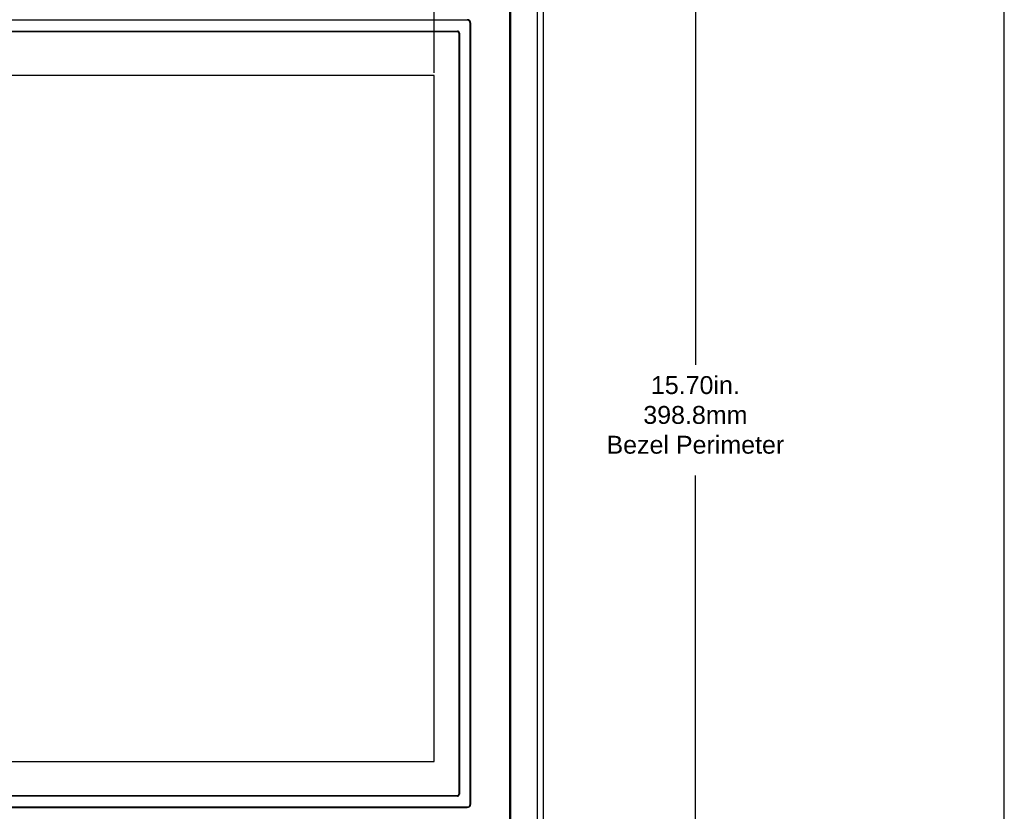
# Model space of a CAD drawing. Extents: x -21.2 to 49, y -81.1 to 9.3.
# Tile 22 of 27: x -3.1 to 13.4, y -15.1 to -1.8. Entities that reach past the tile are written whole.
import ezdxf

# ---------------------------------------------------------------- set-up
doc = ezdxf.new("R2010")
doc.units = 0
doc.header["$LTSCALE"] = 1.87
doc.header["$MEASUREMENT"] = 0
doc.layers.get('0').update_dxf_attribs({"linetype": 'CONTINUOUS'})
doc.layers.add('dim', color=5, linetype='CONTINUOUS')
doc.styles.add('Arial', font='ARIAL.TTF', dxfattribs={"height": 0.3})

msp = doc.modelspace()

# ---------------------------------------------------------------- linework, layer by layer
at = {"linetype": 'Continuous'}
msp.add_line((13.415, -22.464), (13.415, 5.575), dxfattribs=at)
at = {"color": 7, "linetype": 'Continuous'}
for p, q in [((5.581, -0.806), (5.581, -16.042)), ((5.681, -0.761), (5.681, -16.087)), ((5.123, -15.709), (5.123, -1.139)), ((5.141, -15.714), (5.141, -1.134)), ((4.408, -1.802), (-11.026, -1.802)), ((4.458, -14.949), (4.458, -1.852)), ((4.468, -14.949), (4.468, -1.852)), ((-10.861, -1.982), (4.243, -1.982)), ((-10.861, -1.992), (4.243, -1.992)), ((4.268, -2.017), (4.268, -14.784)), ((4.278, -2.017), (4.278, -14.784)), ((3.855, -2.731), (-10.474, -2.731)), ((3.855, -14.233), (3.855, -2.731)), ((-10.474, -14.233), (3.855, -14.233)), ((4.243, -14.809), (-10.861, -14.809)), ((4.243, -14.819), (-10.861, -14.819)), ((-11.026, -14.999), (4.408, -14.999)), ((-11.026, -15.009), (4.408, -15.009))]:
    msp.add_line(p, q, dxfattribs=at)
for centre, radius, start, end in [((4.408, -1.852), 0.06, 0, 90), ((4.408, -1.852), 0.05, 0, 90), ((4.243, -2.017), 0.035, 0, 90), ((4.243, -2.017), 0.025, 0, 90), ((4.243, -14.784), 0.035, 270, 0), ((4.243, -14.784), 0.025, 270, 0), ((4.408, -14.949), 0.06, 270, 0), ((4.408, -14.949), 0.05, 270, 0)]:
    msp.add_arc(centre, radius, start, end, dxfattribs=at)
at = {"layer": 'dim'}
for p, q in [((3.855, -2.681), (3.855, 1.529)), ((8.234, -0.674), (8.234, -7.58)), ((8.234, -16.174), (8.234, -9.438))]:
    msp.add_line(p, q, dxfattribs=at)

# ---------------------------------------------------------------- texts
at = {"layer": 'dim', "insert": (8.234, -8.424), "char_height": 0.3, "attachment_point": 5, "style": 'Arial'}
msp.add_mtext('15.70in.\\P398.8mm\\PBezel Perimeter', dxfattribs=at)

doc.saveas('drawing.dxf')
